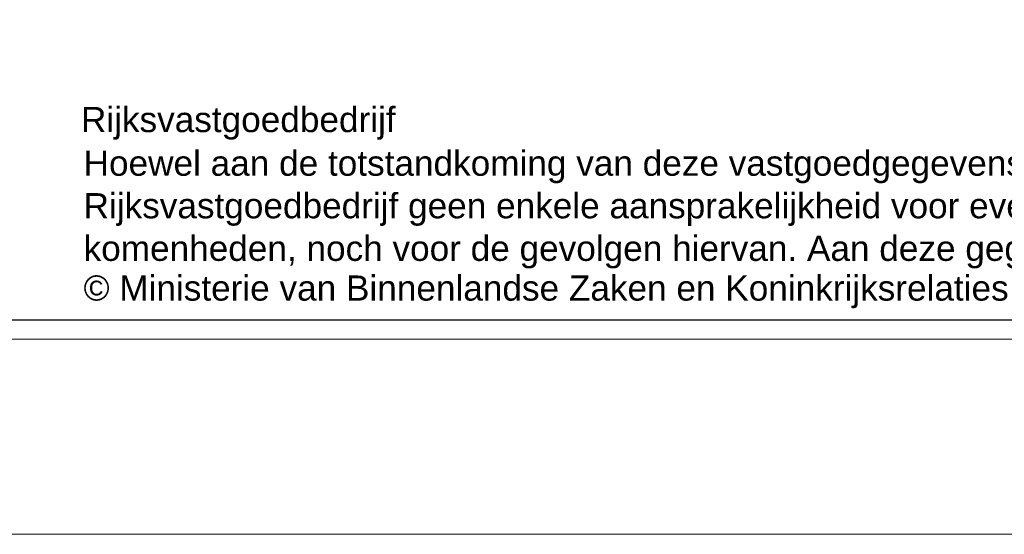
# Model space of a CAD drawing. Header units: millimetres. Extents: x 0 to 1134213, y -536989 to 313336.
# Tile 12 of 86: x 98945 to 109035, y 0 to 5278. Entities that reach past the tile are written whole.
import ezdxf

# ---------------------------------------------------------------- set-up
doc = ezdxf.new("R2010")
doc.units = ezdxf.units.MM
doc.layers.add('X-L0_C_afwerking', color=7, linetype='Continuous', lineweight=5)
doc.styles.add('DVD_ALG 1.8mm_RE', font='arial.ttf', dxfattribs={"height": 1.8})
doc.styles.add('DVD_ALG 2.5mm_RE', font='arial.ttf', dxfattribs={"height": 2.5})
doc.styles.add('DVD_ALG 3.5mm_BO', font='arialbd.ttf', dxfattribs={"height": 3.5})
doc.styles.add('DVD_ALG 5.0mm_BO', font='arialbd.ttf', dxfattribs={"height": 5})

# ---------------------------------------------------------------- blocks, each defined once
blk = doc.blocks.new('DVDVB_02_--_ A2-Basispl-liggend')
at = {"color": 7, "lineweight": 9}
for points in [[(-583, -11), (11, -11), (11, 409), (-583, 409)], [(-573, 399), (1, 399), (1, -1), (-573, -1)]]:
    blk.add_lwpolyline(points, close=True, dxfattribs=at)
at = {"color": 7, "lineweight": 25}
blk.add_lwpolyline([(-572, 398), (-572, 0), (0, 0), (0, 398)], close=True, dxfattribs=at)
at = {"color": 7, "linetype": 'Continuous', "lineweight": 0, "style": 'DVD_ALG 1.8mm_RE'}
for s, p in [('Rijksvastgoedbedrijf', (-85.138, 9.623)), ('© Ministerie van Binnenlandse Zaken en Koninkrijksrelaties', (-85.002, 0.983))]:
    blk.add_text(s, height=1.29, dxfattribs=at).set_placement(p)
at = {"color": 7, "linetype": 'Continuous', "lineweight": 0, "insert": (-85.002, 2.631), "char_height": 1.29, "attachment_point": 7, "line_spacing_factor": 1.015384, "style": 'DVD_ALG 1.8mm_RE'}
blk.add_mtext('Hoewel aan de totstandkoming van deze vastgoedgegevens de uiterste zorg is besteed, aanvaardt het \\PRijksvastgoedbedrijf geen enkele aansprakelijkheid voor eventuele fouten, onduidelijkheden of onvol-\\Pkomenheden, noch voor de gevolgen hiervan. Aan deze gegevens kunnen geen rechten worden ontleend.', dxfattribs=at)
at = {"color": 7, "lineweight": 13}
for tag, p, height, style in [('TITEL', (-85, 90.18), 5, 'DVD_ALG 5.0mm_BO'), ('SUBTITEL', (-85, 76.18), 3.2, 'DVD_ALG 3.5mm_BO'), ('BOUWLAAGCODE', (-85, 66.161), 2.5, 'DVD_ALG 2.5mm_RE'), ('BOUWLAAGNAAM', (-70.606, 66.086), 2.5, 'DVD_ALG 2.5mm_RE'), ('GEBOUWCODE', (-85, 62.161), 2.5, 'DVD_ALG 2.5mm_RE'), ('GEBOUWNAAM', (-70.606, 62.086), 2.5, 'DVD_ALG 2.5mm_RE'), ('OBJECTCODE', (-85, 58.161), 2.5, 'DVD_ALG 2.5mm_RE'), ('OBJECTNAAM', (-70.606, 58.086), 2.5, 'DVD_ALG 2.5mm_RE'), ('SCHAAL', (-70.606, 48.191), 2, 'DVD_ALG 1.8mm_RE'), ('DATUM', (-70.608, 45.312), 2, 'DVD_ALG 1.8mm_RE'), ('BVO', (-78.553, 41.727), 1.5, 'DVD_ALG 1.8mm_RE'), ('NVO', (-50.394, 41.732), 1.5, 'DVD_ALG 1.8mm_RE')]:
    blk.add_attdef(tag, p, '', height=height, dxfattribs=dict(at, style=style))

msp = doc.modelspace()

# ---------------------------------------------------------------- block references
at = {"layer": 'X-L0_C_afwerking', "xscale": 200, "yscale": 200, "zscale": 200}
msp.add_blockref('DVDVB_02_--_ A2-Basispl-liggend', (116600, 2200), dxfattribs=at)

doc.saveas('drawing.dxf')
